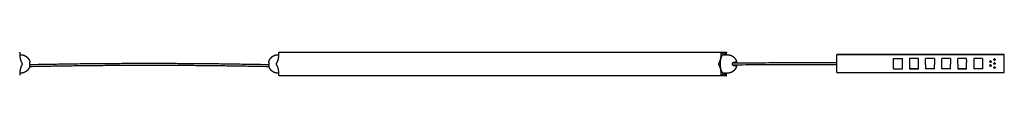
# Model space of a CAD drawing. Header units: millimetres. Extents: x 973 to 3232, y 2687 to 2716.
# Tile 2 of 2: x 2003 to 3232, y 2687 to 2716. Entities that reach past the tile are written whole.
import ezdxf

# ---------------------------------------------------------------- set-up
doc = ezdxf.new("R2010")
doc.units = ezdxf.units.MM
doc.layers.add('Make2D$Visible$Curvas', color=7, linetype='Continuous')

msp = doc.modelspace()

# ---------------------------------------------------------------- linework, layer by layer
at = {"layer": 'Make2D$Visible$Curvas', "color": 7, "lineweight": -3}
for points, weights, degree in [([(2003.1, 2716.3), (2003.3, 2716.3), (2003.3, 2715.8)], [1, 0.707106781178, 1], 2), ([(2326.9, 2715.8), (2326.9, 2716.3), (2327.1, 2716.3)], [1, 0.707106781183, 1], 2), ([(2878.8, 2716.3), (2878.6, 2716.3), (2878.6, 2715.8)], [1, 0.707106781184, 1], 2), ([(2878.8, 2716.3), (2878.9, 2716.3), (2878.9, 2716.3)], [1, 0.96592582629, 1], 2), ([(2885.3, 2716.3), (2885.2, 2716.3), (2885.2, 2716.3)], [1, 0.965925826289, 1], 2), ([(2885.3, 2716.3), (2885.5, 2716.3), (2885.5, 2715.8)], [1, 0.707106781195, 1], 2), ([(2003.3, 2715.4), (2003.3, 2706.7), (2006.2, 2702.4)], [1, 0.866025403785, 1], 2), ([(2016, 2704.1), (2016, 2704.1), (2016, 2704.1)], [1, 0.999973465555, 1], 2), ([(2314.2, 2704.1), (2314.2, 2704.1), (2314.2, 2704.1)], [1, 0.999973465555, 1], 2), ([(2323.9, 2702.4), (2326.9, 2706.7), (2326.9, 2715.4)], [1, 0.866025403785, 1], 2), ([(2878.6, 2715.4), (2878.6, 2706.7), (2875.7, 2702.4)], [1, 0.866025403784, 1], 2), ([(2882.1, 2714), (2880.5, 2714), (2879.1, 2716)], [1, 0.965925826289, 1], 2), ([(2885, 2716), (2883.6, 2714), (2882.1, 2714)], [1, 0.965925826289, 1], 2), ([(2885.5, 2713.3), (2885.5, 2714.3), (2885.5, 2715.4)], [0.968612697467, 0.981846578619, 1], 2), ([(2894.6, 2704.1), (2898.2, 2704.1), (2898.2, 2704.1)], [1, 0.916727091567, 1], 2), ([(2896.6, 2703.8), (2896.4, 2704), (2896.2, 2704.1), (2896, 2704.1)], [1, 0.971301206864, 0.971301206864, 1], 3), ([(3215.1, 2705.6), (3214.9, 2705.6), (3214.7, 2705.5)], [1, 0.909550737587, 0.874965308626], 2), ([(3215.1, 2705.6), (3215.6, 2705.6), (3215.9, 2705.1)], [1, 0.797556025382, 0.874965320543], 2), ([(2006.2, 2701), (2003.3, 2696.7), (2003.3, 2688)], [1, 0.866025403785, 1], 2), ([(2016, 2701.8), (2016, 2702), (2016, 2702.3)], [1, 0.999792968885, 1], 2), ([(2016, 2701.4), (2016, 2701.6), (2016, 2701.8)], [1, 0.999792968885, 1], 2), ([(2016, 2699.6), (2016, 2699.6), (2016, 2699.6)], [1, 0.999973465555, 1], 2), ([(2314.2, 2702.3), (2314.2, 2702), (2314.2, 2701.8)], [1, 0.999792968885, 1], 2), ([(2314.2, 2701.8), (2314.2, 2701.6), (2314.2, 2701.4)], [1, 0.999792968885, 1], 2), ([(2314.2, 2699.6), (2314.2, 2699.6), (2314.2, 2699.6)], [1, 0.999973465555, 1], 2), ([(2326.9, 2688), (2326.9, 2696.7), (2323.9, 2701)], [1, 0.866025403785, 1], 2), ([(2875.7, 2701), (2878.6, 2696.7), (2878.6, 2688)], [1, 0.866025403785, 1], 2), ([(2893.1, 2701.8), (2893.1, 2702), (2893.1, 2702.3)], [1, 0.999792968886, 1], 2), ([(2893.1, 2701.4), (2893.1, 2701.6), (2893.1, 2701.8)], [1, 0.999792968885, 1], 2), ([(2898.2, 2699.6), (2898.2, 2699.6), (2894.6, 2699.6)], [1, 0.916727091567, 1], 2), ([(2896, 2699.6), (2896.2, 2699.6), (2896.4, 2699.7), (2896.6, 2699.9)], [1, 0.971301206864, 0.971301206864, 1], 3), ([(3214.7, 2700.5), (3214.9, 2700.6), (3215.1, 2700.6)], [0.87496530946, 0.909550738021, 1], 2), ([(3215.1, 2700.6), (3215.6, 2700.6), (3215.9, 2700.1)], [1, 0.797556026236, 0.874965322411], 2), ([(3215.1, 2698.8), (3215.3, 2698.8), (3215.5, 2698.9)], [1, 0.909550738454, 0.874965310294], 2), ([(3220.1, 2703.1), (3219.9, 2703.1), (3219.7, 2703)], [1, 0.909550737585, 0.874965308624], 2), ([(3220.9, 2702.6), (3220.6, 2703.1), (3220.1, 2703.1)], [0.874965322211, 0.797556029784, 1], 2), ([(3221, 2702.2), (3221, 2701.3), (3220.1, 2701.3)], [0.999946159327, 0.707133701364, 1], 2), ([(3221, 2697.2), (3221, 2696.3), (3220.1, 2696.3)], [0.999944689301, 0.707134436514, 1], 2), ([(3220.5, 2696.4), (3220.3, 2696.3), (3220.1, 2696.3)], [0.874965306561, 0.909550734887, 1], 2), ([(2327.1, 2687.1), (2326.9, 2687.1), (2326.9, 2687.6)], [1, 0.70710678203, 1], 2), ([(2878.6, 2687.6), (2878.6, 2687.1), (2878.8, 2687.1)], [1, 0.707106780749, 1], 2), ([(2878.8, 2687.1), (2878.9, 2687.1), (2878.9, 2687.1)], [1, 0.965925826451, 1], 2), ([(2879.1, 2687.4), (2880.5, 2689.4), (2882.1, 2689.4)], [1, 0.965925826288, 1], 2), ([(2882.1, 2689.4), (2883.6, 2689.4), (2885, 2687.4)], [1, 0.96592582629, 1], 2), ([(2885.2, 2687.1), (2885.2, 2687.1), (2885.3, 2687.1)], [1, 0.965925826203, 1], 2), ([(2885.3, 2687.1), (2885.5, 2687.1), (2885.5, 2687.6)], [1, 0.707106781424, 1], 2), ([(2885.5, 2688), (2885.5, 2689.2), (2885.5, 2690.3)], [1, 0.980100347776, 0.966112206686], 2)]:
    msp.add_rational_spline(points, weights, degree=degree, dxfattribs=at)
for points in [[(2327.1, 2716.3), (2878.8, 2716.3)], [(2878.8, 2716.3), (2885.3, 2716.3)], [(2879.1, 2716), (2878.9, 2716.3)], [(2885.2, 2716.3), (2885, 2716)], [(2003.3, 2715.8), (2003.3, 2715.4)], [(2003.3, 2713.3), (2004.7, 2713.3)], [(2325.5, 2713.3), (2326.8, 2713.3)], [(2326.9, 2715.4), (2326.9, 2715.8)], [(2878.6, 2715.8), (2878.6, 2715.4)], [(2882.1, 2713.3), (2883.2, 2713.3)], [(2883.2, 2713.3), (2883.2, 2713.3)], [(2885.5, 2715.4), (2885.5, 2715.8)], [(2885.5, 2713.3), (2886.9, 2713.3)], [(3023.3, 2713.4), (3232.3, 2713.4)], [(3023.3, 2713.4), (3023.3, 2713.4)], [(3232.3, 2713.4), (3023.3, 2713.4)], [(3023.3, 2690.9), (3023.3, 2713.4)], [(3094.1, 2708.7), (3105.1, 2708.7)], [(3094.1, 2695.7), (3094.1, 2708.7)], [(3105.1, 2695.7), (3105.1, 2708.7)], [(3125.1, 2708.7), (3114.1, 2708.7)], [(3114.1, 2708.7), (3114.1, 2695.7)], [(3125.1, 2695.7), (3125.1, 2708.7)], [(3145.1, 2708.7), (3134.1, 2708.7)], [(3134.1, 2701.2), (3134.1, 2708.7)], [(3145.1, 2708.7), (3145.1, 2701.2)], [(3165.1, 2708.7), (3154.1, 2708.7)], [(3154.1, 2695.7), (3154.1, 2708.7)], [(3165.1, 2708.7), (3165.1, 2701.3)], [(3185.1, 2708.7), (3174.1, 2708.7)], [(3174.1, 2701.3), (3174.1, 2708.7)], [(3185.1, 2707), (3185.1, 2708.7)], [(3185.1, 2707), (3185.1, 2704.1)], [(3185.1, 2695.7), (3185.1, 2704.1)], [(3205.1, 2708.7), (3194.1, 2708.7)], [(3194.1, 2708.7), (3194.1, 2695.7)], [(3205.1, 2708.7), (3205.1, 2695.7)], [(3215.1, 2705.6), (3215.1, 2705.6)], [(3220.1, 2708.1), (3220.1, 2708.1)], [(3220.1, 2706.3), (3220.1, 2706.3)], [(3232.3, 2713.4), (3232.3, 2713.4)], [(3232.3, 2690.9), (3232.3, 2713.4)], [(2006.2, 2702.4), (2006.4, 2702.1)], [(2006.4, 2701.3), (2006.2, 2701)], [(2323.8, 2702.1), (2323.9, 2702.4)], [(2323.9, 2701), (2323.8, 2701.3)], [(2875.7, 2702.4), (2875.5, 2702.1)], [(2875.5, 2701.3), (2875.7, 2701)], [(3094.1, 2695.7), (3105.1, 2695.7)], [(3094.1, 2695.7), (3105.1, 2695.7)], [(3125.1, 2695.7), (3114.1, 2695.7)], [(3114.1, 2695.7), (3125.1, 2695.7)], [(3125.1, 2695.7), (3125.1, 2695.7)], [(3134.1, 2701.2), (3134.1, 2695.7)], [(3145.1, 2695.7), (3134.1, 2695.7)], [(3145.1, 2695.7), (3134.1, 2695.7)], [(3145.1, 2695.7), (3145.1, 2701.2)], [(3165.1, 2695.7), (3154.1, 2695.7)], [(3165.1, 2695.7), (3154.1, 2695.7)], [(3165.1, 2695.7), (3165.1, 2701.3)], [(3174.1, 2701.3), (3174.1, 2695.7)], [(3185.1, 2695.7), (3174.1, 2695.7)], [(3174.1, 2695.7), (3185.1, 2695.7)], [(3205.1, 2695.7), (3194.1, 2695.7)], [(3205.1, 2695.7), (3194.1, 2695.7)], [(3215.1, 2700.6), (3215.1, 2700.6)], [(3220.1, 2703.1), (3220.1, 2703.1)], [(3220.1, 2701.3), (3220.1, 2701.3)], [(2004.7, 2690.3), (2003.3, 2690.3)], [(2003.3, 2688), (2003.3, 2687.6)], [(2326.8, 2690.3), (2325.5, 2690.3)], [(2326.9, 2687.6), (2326.9, 2688)], [(2878.8, 2687.1), (2327.1, 2687.1)], [(2878.6, 2688), (2878.6, 2687.6)], [(2885.3, 2687.1), (2878.8, 2687.1)], [(2878.9, 2687.1), (2879.1, 2687.4)], [(2883.2, 2690.3), (2882.1, 2690.3)], [(2883.2, 2690.3), (2883.2, 2690.3)], [(2885, 2687.4), (2885.2, 2687.1)], [(2886.9, 2690.3), (2885.5, 2690.3)], [(2885.5, 2687.6), (2885.5, 2688)], [(3023.3, 2690.9), (3232.3, 2690.9)]]:
    msp.add_open_spline(points, degree=1, dxfattribs=at)
for points, knots in [([(2003.3, 2713.3), (2003.4, 2713.3), (2003.4, 2713.3), (2003.4, 2713.3), (2003.4, 2713.3), (2003.4, 2713.3), (2003.4, 2713.3), (2003.4, 2713.3)], [0.0243128, 0.0243128, 0.0243128, 0.0243128, 0.2469029, 0.2469029, 0.4938059, 0.4938059, 0.5075316, 0.5075316, 0.5075316, 0.5075316]), ([(2003.4, 2713.3), (2003.4, 2713.3), (2003.4, 2713.3), (2003.3, 2713.3), (2003.3, 2713.3), (2003.3, 2713.3)], [0.5075316, 0.5075316, 0.5075316, 0.5075316, 0.9876117, 0.9876117, 1.0148923, 1.0148923, 1.0148923, 1.0148923]), ([(2016, 2702.3), (2016, 2702.4), (2016, 2702.5), (2016, 2702.8), (2016, 2702.9), (2016, 2703.1), (2016, 2703.2), (2016, 2703.4), (2016, 2703.5), (2016, 2703.7), (2016, 2703.9), (2016, 2704), (2016, 2704.1), (2016, 2704.1)], [0, 0, 0, 0, 0.375838, 0.375838, 0.751676, 0.751676, 1.127515, 1.127515, 1.503353, 1.503353, 2.255029, 2.255029, 3.006706, 3.006706, 3.006706, 3.006706]), ([(2314.2, 2704.1), (2314.2, 2704.1), (2314.2, 2704), (2314.2, 2703.9), (2314.2, 2703.7), (2314.2, 2703.5), (2314.2, 2703.4), (2314.2, 2703.2), (2314.2, 2703.1), (2314.2, 2702.9), (2314.2, 2702.8), (2314.2, 2702.5), (2314.2, 2702.4), (2314.2, 2702.3)], [0, 0, 0, 0, 0.751676, 0.751676, 1.503353, 1.503353, 1.879191, 1.879191, 2.255029, 2.255029, 2.630868, 2.630868, 3.006706, 3.006706, 3.006706, 3.006706]), ([(2326.7, 2713.3), (2326.7, 2713.3), (2326.7, 2713.3), (2326.7, 2713.3), (2326.7, 2713.3), (2326.8, 2713.3), (2326.8, 2713.3), (2326.8, 2713.3)], [3.4429154, 3.4429154, 3.4429154, 3.4429154, 3.4566411, 3.4566411, 3.703544, 3.703544, 3.9261398, 3.9261398, 3.9261398, 3.9261398]), ([(2326.8, 2713.3), (2326.8, 2713.3), (2326.8, 2713.3), (2326.8, 2713.3), (2326.7, 2713.3), (2326.7, 2713.3)], [2.9355456, 2.9355456, 2.9355456, 2.9355456, 2.9628352, 2.9628352, 3.4429154, 3.4429154, 3.4429154, 3.4429154]), ([(2883.1, 2713.3), (2883.1, 2713.3), (2883.1, 2713.3), (2883.1, 2713.3), (2883.1, 2713.3), (2883.2, 2713.3)], [3.4433984, 3.4433984, 3.4433984, 3.4433984, 3.4566411, 3.4566411, 3.9504469, 3.9504469, 3.9504469, 3.9504469]), ([(2885.5, 2713.3), (2885.5, 2713.3), (2885.4, 2713.3), (2885.3, 2713.3), (2885.3, 2713.3), (2885.1, 2713.3), (2885, 2713.3), (2884.7, 2713.3), (2884.5, 2713.3), (2884.3, 2713.2), (2884.2, 2713.2), (2884, 2713.2), (2883.9, 2713.2), (2883.7, 2713.2), (2883.6, 2713.2), (2883.3, 2713.3), (2883.3, 2713.3), (2883.1, 2713.3), (2883.1, 2713.3), (2883.1, 2713.3)], [0, 0, 0, 0, 0.246903, 0.246903, 0.493806, 0.493806, 0.987612, 0.987612, 1.481418, 1.481418, 1.728321, 1.728321, 1.975223, 1.975223, 2.469029, 2.469029, 2.962835, 2.962835, 3.443398, 3.443398, 3.443398, 3.443398]), ([(2883.2, 2713.3), (2883.3, 2713.3), (2883.4, 2713.3), (2883.6, 2713.3), (2883.7, 2713.3), (2884, 2713.3), (2884.2, 2713.3), (2884.3, 2713.3)], [0, 0, 0, 0, 0.494393, 0.494393, 0.988786, 0.988786, 1.468899, 1.468899, 1.468899, 1.468899]), ([(2893.1, 2702.3), (2893.1, 2702.4), (2893.1, 2702.5), (2893.1, 2702.8), (2893.2, 2702.9), (2893.3, 2703.1), (2893.3, 2703.2), (2893.4, 2703.4), (2893.5, 2703.5), (2893.7, 2703.7), (2893.8, 2703.9), (2894.2, 2704), (2894.4, 2704.1), (2894.6, 2704.1)], [0, 0, 0, 0, 0.375838, 0.375838, 0.751676, 0.751676, 1.127515, 1.127515, 1.503353, 1.503353, 2.255029, 2.255029, 3.006706, 3.006706, 3.006706, 3.006706]), ([(2898.2, 2704.1), (2898.2, 2704.1), (2898.2, 2704), (2898.1, 2704), (2898.1, 2704), (2898.1, 2703.9), (2898.1, 2703.8), (2898.1, 2703.7), (2898.1, 2703.6), (2898.1, 2703.5), (2898.1, 2703.4), (2898.1, 2703.2)], [0, 0, 0, 0, 0.37557, 0.37557, 0.75114, 0.75114, 1.12671, 1.12671, 1.502279, 1.502279, 1.962952, 1.962952, 1.962952, 1.962952]), ([(2314.5, 2698.3), (2309.7, 2698.4), (2305, 2698.5), (2300.2, 2698.6), (2293.8, 2698.7), (2287.3, 2698.8), (2280.9, 2698.9), (2274.5, 2699), (2268, 2699.1), (2261.6, 2699.2), (2255.2, 2699.3), (2248.7, 2699.4), (2242.3, 2699.4), (2235.9, 2699.5), (2229.4, 2699.6), (2223, 2699.6), (2216.6, 2699.7), (2210.1, 2699.7), (2203.7, 2699.7), (2197.3, 2699.8), (2190.8, 2699.8), (2184.4, 2699.8), (2178, 2699.8), (2171.5, 2699.8), (2165.1, 2699.8), (2158.6, 2699.8), (2152.2, 2699.8), (2145.8, 2699.8), (2139.3, 2699.8), (2132.9, 2699.8), (2126.5, 2699.7), (2120, 2699.7), (2113.6, 2699.7), (2107.2, 2699.6), (2100.7, 2699.6), (2094.3, 2699.5), (2087.9, 2699.4), (2081.4, 2699.4), (2075, 2699.3), (2068.6, 2699.2), (2062.1, 2699.1), (2055.7, 2699), (2049.3, 2698.9), (2042.8, 2698.8), (2036.4, 2698.7), (2030, 2698.6), (2025.2, 2698.5), (2020.4, 2698.4), (2015.7, 2698.3)], [5.012461, 5.012461, 5.012461, 5.012461, 19.373971, 19.373971, 19.373971, 38.729865, 38.729865, 38.729865, 58.071167, 58.071167, 58.071167, 77.399768, 77.399768, 77.399768, 96.718247, 96.718247, 96.718247, 116.02925, 116.02925, 116.02925, 135.334916, 135.334916, 135.334916, 154.638434, 154.638434, 154.638434, 173.941749, 173.941749, 173.941749, 193.247826, 193.247826, 193.247826, 212.558684, 212.558684, 212.558684, 231.877198, 231.877198, 231.877198, 251.205619, 251.205619, 251.205619, 270.546304, 270.546304, 270.546304, 289.902813, 289.902813, 289.902813, 304.264008, 304.264008, 304.264008, 304.264008]), ([(2016, 2701.1), (2020.6, 2701.2), (2025.3, 2701.3), (2029.9, 2701.4), (2036.3, 2701.5), (2042.8, 2701.6), (2049.2, 2701.7), (2055.7, 2701.8), (2062.1, 2701.9), (2068.5, 2702), (2075, 2702.1), (2081.4, 2702.2), (2087.8, 2702.2), (2094.3, 2702.3), (2100.7, 2702.4), (2107.2, 2702.4), (2113.6, 2702.5), (2120, 2702.5), (2126.5, 2702.5), (2132.9, 2702.6), (2139.3, 2702.6), (2145.8, 2702.6), (2152.2, 2702.6), (2158.6, 2702.6), (2165.1, 2702.6), (2171.5, 2702.6), (2178, 2702.6), (2184.4, 2702.6), (2190.8, 2702.6), (2197.3, 2702.6), (2203.7, 2702.5), (2210.1, 2702.5), (2216.6, 2702.5), (2223, 2702.4), (2229.5, 2702.4), (2235.9, 2702.3), (2242.3, 2702.2), (2248.8, 2702.2), (2255.2, 2702.1), (2261.6, 2702), (2268.1, 2701.9), (2274.5, 2701.8), (2280.9, 2701.7), (2287.4, 2701.6), (2293.8, 2701.5), (2300.3, 2701.4), (2304.9, 2701.3), (2309.5, 2701.2), (2314.2, 2701.1)], [5.406789, 5.406789, 5.406789, 5.406789, 19.381417, 19.381417, 19.381417, 38.745551, 38.745551, 38.745551, 58.093868, 58.093868, 58.093868, 77.429927, 77.429927, 77.429927, 96.756081, 96.756081, 96.756081, 116.074585, 116.074585, 116.074585, 135.388308, 135.388308, 135.388308, 154.699271, 154.699271, 154.699271, 174.010437, 174.010437, 174.010437, 193.323749, 193.323749, 193.323749, 212.642397, 212.642397, 212.642397, 231.968517, 231.968517, 231.968517, 251.304755, 251.304755, 251.304755, 270.653689, 270.653689, 270.653689, 290.01721, 290.01721, 290.01721, 303.991969, 303.991969, 303.991969, 303.991969]), ([(2016, 2699.6), (2016, 2699.6), (2016, 2699.6), (2016, 2699.6), (2016, 2699.6), (2016, 2699.7), (2016, 2699.8), (2016, 2699.9), (2016, 2700), (2016, 2700.2), (2016, 2700.4), (2016, 2700.8), (2016, 2700.9), (2016, 2701.1), (2016, 2701.2), (2016, 2701.4)], [0, 0, 0, 0, 0.37557, 0.37557, 0.75114, 0.75114, 1.12671, 1.12671, 1.502279, 1.502279, 2.253419, 2.253419, 2.628989, 2.628989, 3.004559, 3.004559, 3.004559, 3.004559]), ([(2314.2, 2701.4), (2314.2, 2701.2), (2314.2, 2701.1), (2314.2, 2700.9), (2314.2, 2700.8), (2314.2, 2700.4), (2314.2, 2700.2), (2314.2, 2700), (2314.2, 2699.9), (2314.2, 2699.8), (2314.2, 2699.7), (2314.2, 2699.6), (2314.2, 2699.6), (2314.2, 2699.6), (2314.2, 2699.6), (2314.2, 2699.6)], [0, 0, 0, 0, 0.37557, 0.37557, 0.75114, 0.75114, 1.502279, 1.502279, 1.877849, 1.877849, 2.253419, 2.253419, 2.628989, 2.628989, 3.004559, 3.004559, 3.004559, 3.004559]), ([(2894.6, 2699.6), (2894.5, 2699.6), (2894.4, 2699.6), (2894.2, 2699.6), (2894.1, 2699.6), (2893.9, 2699.7), (2893.8, 2699.8), (2893.7, 2699.9), (2893.6, 2700), (2893.4, 2700.2), (2893.3, 2700.4), (2893.2, 2700.8), (2893.1, 2700.9), (2893.1, 2701.1), (2893.1, 2701.2), (2893.1, 2701.4)], [0, 0, 0, 0, 0.37557, 0.37557, 0.75114, 0.75114, 1.12671, 1.12671, 1.502279, 1.502279, 2.253419, 2.253419, 2.628989, 2.628989, 3.004559, 3.004559, 3.004559, 3.004559]), ([(2893.3, 2703.2), (2898.8, 2703.2), (2904.3, 2703.2), (2909.8, 2703.3), (2915.3, 2703.3), (2920.7, 2703.3), (2926.2, 2703.3), (2931.6, 2703.3), (2936.9, 2703.4), (2942.2, 2703.4), (2947.3, 2703.4), (2952.5, 2703.4), (2957.7, 2703.4), (2962.7, 2703.4), (2967.6, 2703.5), (2972.6, 2703.5), (2977.5, 2703.5), (2982.3, 2703.5), (2987.1, 2703.5), (2991.8, 2703.5), (2996.4, 2703.6), (3001.1, 2703.6), (3005.6, 2703.6), (3010.1, 2703.6), (3014.6, 2703.6), (3017.5, 2703.6), (3020.4, 2703.6), (3023.3, 2703.7)], [0.807222, 0.807222, 0.807222, 0.807222, 27.235157, 27.235157, 27.235157, 53.785667, 53.785667, 53.785667, 79.650209, 79.650209, 79.650209, 104.830802, 104.830802, 104.830802, 129.326962, 129.326962, 129.326962, 153.137505, 153.137505, 153.137505, 176.26553, 176.26553, 176.26553, 198.709726, 198.709726, 198.709726, 213.237871, 213.237871, 213.237871, 213.237871]), ([(3023.3, 2700.9), (3020.4, 2700.8), (3017.5, 2700.8), (3014.6, 2700.8), (3010.1, 2700.8), (3005.6, 2700.8), (3001.1, 2700.8), (2996.5, 2700.8), (2991.8, 2700.7), (2987.1, 2700.7), (2982.3, 2700.7), (2977.5, 2700.7), (2972.6, 2700.7), (2967.7, 2700.7), (2962.7, 2700.6), (2957.7, 2700.6), (2952.5, 2700.6), (2947.4, 2700.6), (2942.2, 2700.6), (2936.9, 2700.6), (2931.6, 2700.5), (2926.2, 2700.5), (2920.8, 2700.5), (2915.3, 2700.5), (2909.8, 2700.5), (2904.3, 2700.4), (2898.8, 2700.4), (2893.3, 2700.4)], [326.65408, 326.65408, 326.65408, 326.65408, 341.166571, 341.166571, 341.166571, 363.610743, 363.610743, 363.610743, 386.738746, 386.738746, 386.738746, 410.549267, 410.549267, 410.549267, 435.045408, 435.045408, 435.045408, 460.225983, 460.225983, 460.225983, 486.090507, 486.090507, 486.090507, 512.641, 512.641, 512.641, 539.08687, 539.08687, 539.08687, 539.08687]), ([(2896.6, 2703.8), (2896.5, 2703.7), (2896.5, 2703.6), (2896.4, 2703.4), (2896.4, 2703.3), (2896.4, 2703.2)], [-1.7912325, -1.7912325, -1.7912325, -1.7912325, -1.3434244, -1.3434244, -1.034264, -1.034264, -1.034264, -1.034264]), ([(2896.4, 2700.4), (2896.4, 2700.3), (2896.4, 2700.2), (2896.5, 2700), (2896.5, 2699.9), (2896.6, 2699.9)], [-0.7854643, -0.7854643, -0.7854643, -0.7854643, -0.4478106, -0.4478106, 0, 0, 0, 0]), ([(2898.1, 2700.4), (2898.1, 2700.4), (2898.1, 2700.4), (2898.1, 2700.2), (2898.1, 2700.1), (2898.1, 2699.9), (2898.1, 2699.8), (2898.1, 2699.6), (2898.2, 2699.6), (2898.2, 2699.6)], [0.994739, 0.994739, 0.994739, 0.994739, 1.127515, 1.127515, 1.503353, 1.503353, 2.255029, 2.255029, 3.006706, 3.006706, 3.006706, 3.006706]), ([(2003.4, 2690.3), (2003.4, 2690.3), (2003.4, 2690.3), (2003.4, 2690.3), (2003.4, 2690.3), (2003.3, 2690.3)], [2.997073, 2.997073, 2.997073, 2.997073, 3.4566411, 3.4566411, 3.9504469, 3.9504469, 3.9504469, 3.9504469]), ([(2326.8, 2690.3), (2326.8, 2690.3), (2326.7, 2690.3), (2326.7, 2690.3), (2326.8, 2690.3), (2326.8, 2690.3)], [0.055476, 0.055476, 0.055476, 0.055476, 0.4938059, 0.4938059, 0.9533884, 0.9533884, 0.9533884, 0.9533884]), ([(2883.1, 2690.3), (2883.1, 2690.3), (2883.1, 2690.3), (2883.3, 2690.4), (2883.3, 2690.4), (2883.5, 2690.4), (2883.6, 2690.4), (2883.7, 2690.4), (2883.8, 2690.4), (2884, 2690.4), (2884.2, 2690.4), (2884.5, 2690.4), (2884.7, 2690.4), (2885, 2690.3), (2885.1, 2690.3), (2885.3, 2690.3), (2885.4, 2690.3), (2885.5, 2690.3)], [0.507532, 0.507532, 0.507532, 0.507532, 0.987612, 0.987612, 1.481418, 1.481418, 1.728321, 1.728321, 1.975223, 1.975223, 2.469029, 2.469029, 2.962835, 2.962835, 3.456641, 3.456641, 3.950447, 3.950447, 3.950447, 3.950447]), ([(2883.2, 2690.3), (2883.2, 2690.3), (2883.1, 2690.3), (2883.1, 2690.3), (2883.1, 2690.3), (2883.1, 2690.3), (2883.1, 2690.3), (2883.1, 2690.3)], [0, 0, 0, 0, 0.2469029, 0.2469029, 0.4938059, 0.4938059, 0.5075316, 0.5075316, 0.5075316, 0.5075316]), ([(2884.3, 2690.4), (2884.2, 2690.4), (2884, 2690.4), (2883.7, 2690.3), (2883.6, 2690.3), (2883.4, 2690.3), (2883.3, 2690.3), (2883.2, 2690.3)], [2.484461, 2.484461, 2.484461, 2.484461, 2.966358, 2.966358, 3.460751, 3.460751, 3.955144, 3.955144, 3.955144, 3.955144])]:
    msp.add_open_spline(points, degree=3, knots=knots, dxfattribs=at)
for points, weights, degree, knots in [([(2004.7, 2713.3), (2004.8, 2713.3), (2004.9, 2713.3), (2005.1, 2713.3), (2006.4, 2713.3), (2007.7, 2713), (2008.9, 2712.5), (2010.4, 2711.9), (2011.7, 2711.1), (2012.8, 2709.9), (2014, 2708.8), (2014.8, 2707.5), (2015.4, 2706), (2015.7, 2705.4), (2015.9, 2704.7), (2016, 2704.1)], [0.874832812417, 0.874832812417, 0.874832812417, 0.874832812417, 0.836863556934, 0.807973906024, 0.788163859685, 0.766552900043, 0.755747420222, 0.755747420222, 0.755747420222, 0.766552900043, 0.788163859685, 0.798173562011, 0.810501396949, 0.825147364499], 3, [-0.340865, -0.340865, -0.340865, -0.340865, 0, 0, 0, 4.014257, 4.014257, 4.014257, 8.744025, 8.744025, 8.744025, 13.473793, 13.473793, 13.473793, 15.493588, 15.493588, 15.493588, 15.493588]), ([(2314.2, 2704.1), (2314.3, 2704.7), (2314.5, 2705.4), (2314.8, 2706), (2315.3, 2707.5), (2316.2, 2708.8), (2317.3, 2709.9), (2318.4, 2711.1), (2319.8, 2711.9), (2321.2, 2712.5), (2322.5, 2713), (2323.8, 2713.3), (2325.1, 2713.3), (2325.2, 2713.3), (2325.3, 2713.3), (2325.5, 2713.3)], [0.825147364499, 0.810501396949, 0.798173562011, 0.788163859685, 0.766552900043, 0.755747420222, 0.755747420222, 0.755747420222, 0.766552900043, 0.788163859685, 0.807973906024, 0.836863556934, 0.874832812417, 0.874832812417, 0.874832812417, 0.874832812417], 3, [2.340946, 2.340946, 2.340946, 2.340946, 4.360741, 4.360741, 4.360741, 9.090509, 9.090509, 9.090509, 13.820276, 13.820276, 13.820276, 17.834534, 17.834534, 17.834534, 18.175398, 18.175398, 18.175398, 18.175398]), ([(2882.1, 2713.3), (2877.5, 2713.3), (2877.5, 2701.8), (2877.5, 2690.3), (2882.1, 2690.3)], [1, 0.707106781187, 1, 0.707106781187, 1], 2, [0, 0, 0, 18.064158, 18.064158, 36.128316, 36.128316, 36.128316]), ([(2886.9, 2713.3), (2887, 2713.3), (2887.1, 2713.3), (2887.2, 2713.3), (2888.5, 2713.3), (2889.8, 2713), (2891.1, 2712.5), (2892.6, 2711.9), (2893.9, 2711.1), (2895, 2709.9), (2896.1, 2708.8), (2897, 2707.5), (2897.6, 2706), (2897.8, 2705.4), (2898, 2704.7), (2898.2, 2704.1)], [0.874832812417, 0.874832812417, 0.874832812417, 0.874832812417, 0.836863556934, 0.807973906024, 0.788163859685, 0.766552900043, 0.755747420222, 0.755747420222, 0.755747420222, 0.766552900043, 0.788163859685, 0.798173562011, 0.810501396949, 0.825147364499], 3, [-0.340865, -0.340865, -0.340865, -0.340865, 0, 0, 0, 4.014257, 4.014257, 4.014257, 8.744025, 8.744025, 8.744025, 13.473793, 13.473793, 13.473793, 15.493588, 15.493588, 15.493588, 15.493588]), ([(3215.1, 2703.8), (3214.2, 2703.8), (3214.2, 2704.7), (3214.2, 2705.2), (3214.7, 2705.5)], [1, 0.707106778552, 1, 0.797556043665, 0.874965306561], 2, [0, 0, 0, 1.413717, 1.413717, 2.390859, 2.390859, 2.390859]), ([(3215.1, 2705.6), (3216, 2705.6), (3216, 2704.7), (3216, 2703.8), (3215.1, 2703.8)], [1, 0.707106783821, 1, 0.707106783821, 1], 2, [0, 0, 0, 1.413717, 1.413717, 2.827433, 2.827433, 2.827433]), ([(3215.1, 2703.8), (3216, 2703.8), (3216, 2704.7), (3216, 2704.9), (3215.9, 2705.1)], [1, 0.707106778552, 1, 0.909550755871, 0.874965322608], 2, [0, 0, 0, 1.413717, 1.413717, 1.850291, 1.850291, 1.850291]), ([(3219.2, 2707.2), (3219.2, 2707.2), (3219.2, 2707.2), (3219.2, 2708.1), (3220.1, 2708.1)], [0.99994471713, 0.999972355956, 1, 0.707106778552, 1], 2, [1.413583, 1.413583, 1.413583, 1.413717, 1.413717, 2.827433, 2.827433, 2.827433]), ([(3220.1, 2708.1), (3219.2, 2708.1), (3219.2, 2707.2), (3219.2, 2706.3), (3220.1, 2706.3)], [1, 0.707106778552, 1, 0.707106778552, 1], 2, [0, 0, 0, 1.413717, 1.413717, 2.827433, 2.827433, 2.827433]), ([(3220.1, 2708.1), (3221, 2708.1), (3221, 2707.2), (3221, 2706.3), (3220.1, 2706.3)], [1, 0.707106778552, 1, 0.707106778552, 1], 2, [0, 0, 0, 1.413717, 1.413717, 2.827433, 2.827433, 2.827433]), ([(3220.1, 2708.1), (3221, 2708.1), (3221, 2707.2), (3221, 2706.3), (3220.1, 2706.3)], [1, 0.707106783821, 1, 0.707106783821, 1], 2, [0, 0, 0, 1.413717, 1.413717, 2.827433, 2.827433, 2.827433]), ([(2016, 2699.6), (2015.9, 2698.9), (2015.7, 2698.2), (2015.4, 2697.6), (2014.8, 2696.1), (2014, 2694.8), (2012.8, 2693.7), (2011.7, 2692.6), (2010.4, 2691.7), (2008.9, 2691.1), (2007.7, 2690.6), (2006.4, 2690.4), (2005.1, 2690.3), (2004.9, 2690.3), (2004.8, 2690.3), (2004.7, 2690.3)], [0.825147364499, 0.810501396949, 0.798173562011, 0.788163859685, 0.766552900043, 0.755747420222, 0.755747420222, 0.755747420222, 0.766552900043, 0.788163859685, 0.807973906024, 0.836863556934, 0.874832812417, 0.874832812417, 0.874832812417, 0.874832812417], 3, [2.340946, 2.340946, 2.340946, 2.340946, 4.360741, 4.360741, 4.360741, 9.090509, 9.090509, 9.090509, 13.820276, 13.820276, 13.820276, 17.834534, 17.834534, 17.834534, 18.175398, 18.175398, 18.175398, 18.175398]), ([(2006.4, 2702.1), (2006.5, 2702), (2006.5, 2701.7), (2006.5, 2701.4), (2006.4, 2701.3)], [1, 0.866025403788, 1, 0.866025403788, 1], 2, [-1.047198, -1.047198, -1.047198, -0.523599, -0.523599, 0, 0, 0]), ([(2325.5, 2690.3), (2325.3, 2690.3), (2325.2, 2690.3), (2325.1, 2690.3), (2323.8, 2690.4), (2322.5, 2690.6), (2321.2, 2691.1), (2319.8, 2691.7), (2318.4, 2692.6), (2317.3, 2693.7), (2316.2, 2694.8), (2315.3, 2696.1), (2314.8, 2697.6), (2314.5, 2698.2), (2314.3, 2698.9), (2314.2, 2699.6)], [0.874832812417, 0.874832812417, 0.874832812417, 0.874832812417, 0.836863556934, 0.807973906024, 0.788163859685, 0.766552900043, 0.755747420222, 0.755747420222, 0.755747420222, 0.766552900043, 0.788163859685, 0.798173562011, 0.810501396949, 0.825147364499], 3, [-0.340865, -0.340865, -0.340865, -0.340865, 0, 0, 0, 4.014257, 4.014257, 4.014257, 8.744025, 8.744025, 8.744025, 13.473793, 13.473793, 13.473793, 15.493588, 15.493588, 15.493588, 15.493588]), ([(2323.8, 2701.3), (2323.7, 2701.4), (2323.7, 2701.7), (2323.7, 2702), (2323.8, 2702.1)], [1, 0.866025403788, 1, 0.866025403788, 1], 2, [-1.047198, -1.047198, -1.047198, -0.523599, -0.523599, 0, 0, 0]), ([(2875.5, 2702.1), (2875.4, 2702), (2875.4, 2701.7), (2875.4, 2701.4), (2875.5, 2701.3)], [1, 0.866025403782, 1, 0.866025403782, 1], 2, [0, 0, 0, 0.523599, 0.523599, 1.047198, 1.047198, 1.047198]), ([(2898.2, 2699.6), (2898, 2698.9), (2897.8, 2698.2), (2897.6, 2697.6), (2897, 2696.1), (2896.1, 2694.8), (2895, 2693.7), (2893.9, 2692.6), (2892.6, 2691.7), (2891.1, 2691.1), (2889.8, 2690.6), (2888.5, 2690.4), (2887.2, 2690.3), (2887.1, 2690.3), (2887, 2690.3), (2886.9, 2690.3)], [0.825147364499, 0.810501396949, 0.798173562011, 0.788163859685, 0.766552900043, 0.755747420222, 0.755747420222, 0.755747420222, 0.766552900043, 0.788163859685, 0.807973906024, 0.836863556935, 0.874832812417, 0.874832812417, 0.874832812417, 0.874832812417], 3, [2.340946, 2.340946, 2.340946, 2.340946, 4.360741, 4.360741, 4.360741, 9.090509, 9.090509, 9.090509, 13.820276, 13.820276, 13.820276, 17.834534, 17.834534, 17.834534, 18.175398, 18.175398, 18.175398, 18.175398]), ([(3215.1, 2700.6), (3214.2, 2700.6), (3214.2, 2699.7), (3214.2, 2699.7), (3214.2, 2699.7)], [1, 0.707106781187, 1, 0.999973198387, 0.99994640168], 2, [-2.827433, -2.827433, -2.827433, -1.413717, -1.413717, -1.413587, -1.413587, -1.413587]), ([(3215.1, 2698.8), (3214.2, 2698.8), (3214.2, 2699.7), (3214.2, 2700.2), (3214.7, 2700.5)], [1, 0.707106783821, 1, 0.797556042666, 0.874965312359], 2, [0, 0, 0, 1.413717, 1.413717, 2.390859, 2.390859, 2.390859]), ([(3216, 2699.7), (3216, 2699.7), (3216, 2699.7), (3216, 2700.6), (3215.1, 2700.6)], [0.99994552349, 0.999972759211, 1, 0.707106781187, 1], 2, [-1.413848, -1.413848, -1.413848, -1.413717, -1.413717, 0, 0, 0]), ([(3215.9, 2700.1), (3216, 2699.9), (3216, 2699.7), (3216, 2699.1), (3215.5, 2698.9)], [0.874965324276, 0.909550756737, 1, 0.797556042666, 0.874965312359], 2, [0.977143, 0.977143, 0.977143, 1.413717, 1.413717, 2.390859, 2.390859, 2.390859]), ([(3220.1, 2701.3), (3219.2, 2701.3), (3219.2, 2702.2), (3219.2, 2703.1), (3220.1, 2703.1)], [1, 0.707106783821, 1, 0.707106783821, 1], 2, [0, 0, 0, 1.413717, 1.413717, 2.827433, 2.827433, 2.827433]), ([(3220.1, 2701.3), (3219.2, 2701.3), (3219.2, 2702.2), (3219.2, 2702.7), (3219.7, 2703)], [1, 0.707106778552, 1, 0.797556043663, 0.874965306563], 2, [0, 0, 0, 1.413717, 1.413717, 2.390859, 2.390859, 2.390859]), ([(3219.2, 2697.2), (3219.2, 2697.2), (3219.2, 2697.2), (3219.2, 2698.1), (3220.1, 2698.1)], [0.999944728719, 0.999972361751, 1, 0.707106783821, 1], 2, [1.413583, 1.413583, 1.413583, 1.413717, 1.413717, 2.827433, 2.827433, 2.827433]), ([(3220.1, 2696.3), (3219.2, 2696.3), (3219.2, 2697.2), (3219.2, 2698.1), (3220.1, 2698.1)], [1, 0.707106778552, 1, 0.707106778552, 1], 2, [0, 0, 0, 1.413717, 1.413717, 2.827433, 2.827433, 2.827433]), ([(3220.9, 2702.6), (3221, 2702.4), (3221, 2702.2), (3221, 2701.3), (3220.1, 2701.3)], [0.874965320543, 0.90955075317, 1, 0.707106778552, 1], 2, [0.977143, 0.977143, 0.977143, 1.413717, 1.413717, 2.827433, 2.827433, 2.827433]), ([(3220.5, 2696.4), (3221, 2696.6), (3221, 2697.2), (3221, 2698.1), (3220.1, 2698.1)], [0.874965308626, 0.797556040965, 1, 0.707106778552, 1], 2, [0.436574, 0.436574, 0.436574, 1.413717, 1.413717, 2.827433, 2.827433, 2.827433])]:
    msp.add_rational_spline(points, weights, degree=degree, knots=knots, dxfattribs=at)

doc.saveas('drawing.dxf')
